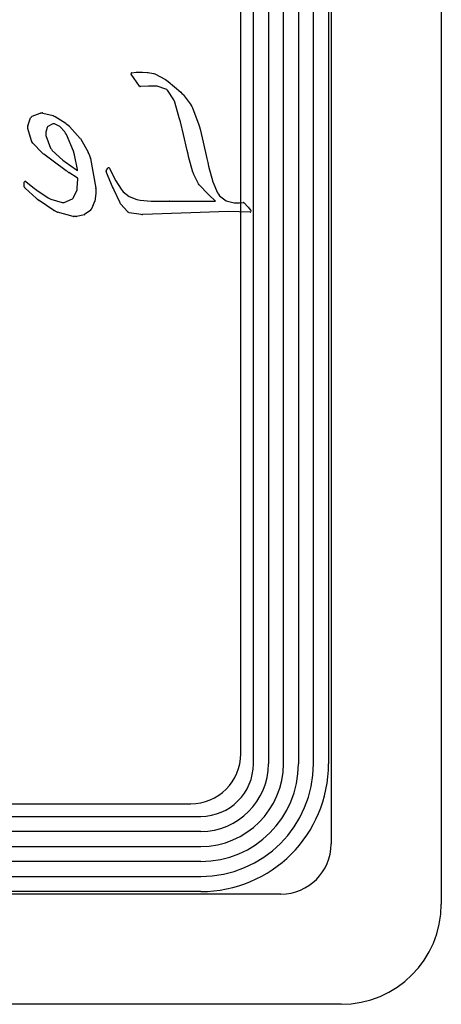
# Model space of a CAD drawing. Extents: x 0 to 29, y 0 to 17.
# Tile 8 of 9: x 24.8 to 29, y 0 to 9.8. Entities that reach past the tile are written whole.
import ezdxf

# ---------------------------------------------------------------- set-up
doc = ezdxf.new("R2010")
doc.units = 0
for name, color, linetype in [('L1', 3, 'CONTINUOUS'), ('L2', 3, 'CONTINUOUS'), ('L3', 3, 'CONTINUOUS'), ('L4', 3, 'CONTINUOUS'), ('Outline', 7, 'CONTINUOUS'), ('PartsSilk-B', 221, 'CONTINUOUS'), ('Silk-B', 140, 'CONTINUOUS')]:
    doc.layers.add(name, color=color, linetype=linetype)

msp = doc.modelspace()

# ---------------------------------------------------------------- linework, layer by layer
at = {"layer": 'L1'}
for p, q in [((27.9, 15.4), (27.9, 1.6)), ((27, 2.5), (27, 14.5)), ((21.525, 2), (26.5, 2)), ((27.4, 1.1), (1.6, 1.1))]:
    msp.add_line(p, q, dxfattribs=at)
for centre in [(26.5, 2.5), (27.4, 1.6)]:
    msp.add_arc(centre, 0.5, -90, 0, dxfattribs=at)
at = {"layer": 'L2'}
for p, q in [((27.125, 2.4), (27.125, 14.6)), ((27.275, 14.6), (27.275, 2.4)), ((27.425, 2.4), (27.425, 14.6)), ((27.575, 14.6), (27.575, 2.4)), ((27.725, 2.4), (27.725, 14.6)), ((27.875, 14.6), (27.875, 2.4)), ((21.49853, 1.875), (26.6, 1.875)), ((26.6, 1.725), (21.49853, 1.725)), ((21.14705, 1.575), (26.6, 1.575)), ((26.6, 1.425), (21.14705, 1.425)), ((20.79558, 1.275), (26.6, 1.275)), ((26.6, 1.125), (20.79558, 1.125))]:
    msp.add_line(p, q, dxfattribs=at)
for radius in [0.675, 0.525, 0.825, 0.975, 1.275, 1.125]:
    msp.add_arc((26.6, 2.4), radius, -90, 0, dxfattribs=at)
at = {"layer": 'L3'}
for p, q in [((27.125, 2.4), (27.125, 14.6)), ((27.275, 14.6), (27.275, 2.4)), ((27.425, 2.4), (27.425, 14.6)), ((27.575, 14.6), (27.575, 2.4)), ((27.725, 2.4), (27.725, 14.6)), ((27.875, 14.6), (27.875, 2.4)), ((19.6, 1.875), (26.6, 1.875)), ((26.6, 1.725), (19.6, 1.725)), ((19, 1.575), (26.6, 1.575)), ((26.6, 1.425), (19, 1.425)), ((18.4, 1.275), (26.6, 1.275)), ((26.6, 1.125), (18.4, 1.125))]:
    msp.add_line(p, q, dxfattribs=at)
for radius in [0.825, 0.975, 0.675, 0.525, 1.125, 1.275]:
    msp.add_arc((26.6, 2.4), radius, -90, 0, dxfattribs=at)
at = {"layer": 'L4'}
for p, q in [((27.9, 15.4), (27.9, 1.6)), ((27, 2.5), (27, 14.5)), ((9.375, 2), (26.5, 2)), ((27.4, 1.1), (1.6, 1.1))]:
    msp.add_line(p, q, dxfattribs=at)
for centre in [(26.5, 2.5), (27.4, 1.6)]:
    msp.add_arc(centre, 0.5, -90, 0, dxfattribs=at)
at = {"layer": 'Outline'}
for p, q in [((29, 16), (29, 1)), ((28, 0), (23.75, 0))]:
    msp.add_line(p, q, dxfattribs=at)
msp.add_arc((28, 1), 1, -90, 0, dxfattribs=at)
at = {"layer": 'PartsSilk-B'}
for p, q in [((25.9875, 9.16048), (25.90568, 9.27831)), ((25.91299, 9.29397), (25.95508, 9.29778)), ((25.95526, 9.29779), (25.95888, 9.29805)), ((25.95914, 9.29807), (25.99087, 9.29952)), ((25.99133, 9.29953), (26.01813, 9.29953)), ((26.01878, 9.29951), (26.0642, 9.29653)), ((26.06482, 9.29647), (26.06982, 9.29583)), ((26.06982, 9.29583), (26.07499, 9.2953)), ((26.07573, 9.29519), (26.12713, 9.28602)), ((26.12802, 9.28582), (26.13267, 9.28454)), ((26.13267, 9.28454), (26.14021, 9.28252)), ((26.14231, 9.28169), (26.24753, 9.22585)), ((26.00186, 9.15656), (25.99636, 9.1562)), ((26.08006, 9.15991), (26.00186, 9.15656)), ((26.08466, 9.15991), (26.08006, 9.15991)), ((26.08979, 9.16011), (26.08506, 9.15992)), ((26.12365, 9.16079), (26.08979, 9.16011)), ((26.16653, 9.16079), (26.12365, 9.16079)), ((26.25284, 9.13076), (26.16653, 9.16079)), ((26.24864, 9.22517), (26.26097, 9.21639)), ((26.26097, 9.21639), (26.2735, 9.20766)), ((26.27425, 9.20707), (26.3999, 9.10038)), ((26.26079, 9.12474), (26.25284, 9.13076)), ((26.26923, 9.11863), (26.26097, 9.12461)), ((26.33296, 9.02455), (26.26923, 9.11863)), ((26.40052, 9.09981), (26.41273, 9.08753)), ((26.41273, 9.08753), (26.42212, 9.07835)), ((26.42313, 9.0772), (26.5044, 8.9687)), ((26.34126, 9.00051), (26.33296, 9.02455)), ((26.38608, 8.8438), (26.34126, 9.00051)), ((26.50524, 8.96738), (26.51144, 8.95568)), ((26.51159, 8.95537), (26.51773, 8.9442)), ((26.51834, 8.94289), (26.58117, 8.77446)), ((24.87372, 8.76278), (24.90219, 8.84337)), ((24.90417, 8.84671), (24.90867, 8.85173)), ((24.90875, 8.85181), (24.91311, 8.85657)), ((24.91684, 8.85913), (24.99875, 8.89116)), ((25.00225, 8.89185), (25.01173, 8.89198)), ((25.01187, 8.89198), (25.02151, 8.89198)), ((25.02384, 8.8917), (25.12652, 8.86705)), ((25.12875, 8.86623), (25.13773, 8.86163)), ((25.13773, 8.86163), (25.14728, 8.85695)), ((25.14832, 8.85636), (25.25216, 8.78904)), ((26.3912, 8.82375), (26.38608, 8.8438)), ((24.87302, 8.75121), (24.87315, 8.7596)), ((24.87335, 8.7382), (24.87302, 8.7508)), ((25.06801, 8.74868), (25.05321, 8.70015)), ((25.07088, 8.75363), (25.06801, 8.74868)), ((25.07403, 8.75873), (25.07088, 8.75363)), ((25.12257, 8.78466), (25.07403, 8.75873)), ((25.1293, 8.78486), (25.12257, 8.78466)), ((25.14095, 8.78395), (25.1293, 8.78486)), ((25.19476, 8.75873), (25.14095, 8.78395)), ((25.24261, 8.70542), (25.19476, 8.75873)), ((25.25303, 8.7884), (25.26316, 8.78015)), ((25.26343, 8.77994), (25.28931, 8.75905)), ((25.29044, 8.75798), (25.3984, 8.63883)), ((26.39653, 8.80356), (26.39122, 8.82367)), ((26.42756, 8.67718), (26.39653, 8.80356)), ((26.58144, 8.77361), (26.58729, 8.75236)), ((26.58729, 8.75236), (26.5932, 8.73115)), ((24.90981, 8.61437), (24.87376, 8.73561)), ((25.05321, 8.70015), (25.05321, 8.68229)), ((25.05321, 8.68229), (25.05373, 8.66784)), ((25.05373, 8.66784), (25.10068, 8.54061)), ((25.25113, 8.6906), (25.24261, 8.70542)), ((25.26005, 8.67578), (25.25123, 8.69042)), ((25.3296, 8.51042), (25.26005, 8.67578)), ((26.46533, 8.51709), (26.42756, 8.67718)), ((26.59328, 8.73086), (26.62552, 8.59977)), ((24.91723, 8.60247), (24.91109, 8.61166)), ((24.92416, 8.59239), (24.9173, 8.60236)), ((25.01705, 8.49437), (24.92515, 8.59118)), ((25.39968, 8.63707), (25.47745, 8.50057)), ((26.62558, 8.59953), (26.66143, 8.4368)), ((25.02868, 8.48493), (25.01805, 8.49344)), ((25.03363, 8.48147), (25.02922, 8.48453)), ((25.1157, 8.42005), (25.03363, 8.48147)), ((25.10068, 8.54061), (25.10969, 8.52968)), ((25.10971, 8.52965), (25.11867, 8.5187)), ((25.11867, 8.5187), (25.22409, 8.4213)), ((25.33985, 8.47386), (25.3296, 8.51042)), ((25.37003, 8.3274), (25.33985, 8.47386)), ((25.47817, 8.49901), (25.48881, 8.4695)), ((25.48881, 8.4695), (25.49963, 8.44025)), ((26.47379, 8.47999), (26.46533, 8.51709)), ((26.47868, 8.45954), (26.47381, 8.47988)), ((26.52245, 8.30031), (26.47877, 8.45922)), ((25.12718, 8.41133), (25.1157, 8.42005)), ((25.25771, 8.31635), (25.12735, 8.4112)), ((25.22409, 8.4213), (25.23623, 8.41263)), ((25.23623, 8.41263), (25.24856, 8.40414)), ((25.24871, 8.40403), (25.36067, 8.32386)), ((25.50009, 8.43855), (25.55357, 8.14159)), ((26.66146, 8.43664), (26.66901, 8.39939)), ((26.66901, 8.39939), (26.67698, 8.3611)), ((26.67698, 8.3611), (26.71966, 8.20473)), ((25.26974, 8.30781), (25.2578, 8.31628)), ((25.28178, 8.29933), (25.26977, 8.30779)), ((25.36756, 8.24391), (25.28211, 8.29911)), ((25.3608, 8.32377), (25.37091, 8.31628)), ((25.37091, 8.31628), (25.37003, 8.3274)), ((25.6592, 8.29894), (25.65602, 8.30676)), ((25.65664, 8.31557), (25.67165, 8.34128)), ((25.72067, 8.15559), (25.65927, 8.29877)), ((25.68938, 8.3404), (25.69388, 8.33056)), ((25.69388, 8.33056), (25.75195, 8.21601)), ((26.52617, 8.28893), (26.52259, 8.29984)), ((26.5299, 8.27825), (26.52623, 8.28875)), ((26.57755, 8.18499), (26.53044, 8.27699)), ((24.83912, 8.15456), (24.83912, 8.2004)), ((24.85536, 8.20821), (24.94098, 8.13979)), ((25.36825, 8.1449), (25.37355, 8.23277)), ((25.37319, 8.2409), (25.36832, 8.24347)), ((25.37355, 8.23277), (25.37319, 8.2409)), ((25.72791, 8.1393), (25.72072, 8.15547)), ((25.75195, 8.21601), (25.80527, 8.13147)), ((26.58341, 8.17687), (26.57842, 8.18359)), ((26.5891, 8.16963), (26.58358, 8.17665)), ((26.67053, 8.08442), (26.58973, 8.1689)), ((26.71966, 8.20473), (26.76751, 8.09565)), ((24.84736, 8.14198), (24.84192, 8.14762)), ((24.95861, 8.04179), (24.84787, 8.14149)), ((24.94098, 8.13979), (24.95207, 8.13111)), ((24.95207, 8.13111), (24.9632, 8.12265)), ((24.9632, 8.12265), (25.07881, 8.04695)), ((25.33152, 8.04731), (25.36542, 8.12655)), ((25.36542, 8.12655), (25.36685, 8.13553)), ((25.36685, 8.13553), (25.36825, 8.1449)), ((25.55343, 8.09176), (25.54175, 8.01027)), ((25.55373, 8.13971), (25.55341, 8.1112)), ((25.55341, 8.1112), (25.55353, 8.09325)), ((25.73515, 8.12328), (25.72794, 8.13924)), ((25.79155, 8.00253), (25.7352, 8.12317)), ((25.80527, 8.13147), (25.81516, 8.11897)), ((25.81516, 8.11897), (25.82518, 8.10658)), ((25.82518, 8.10658), (25.88611, 8.0584)), ((25.88611, 8.0584), (25.9611, 8.02896)), ((26.68121, 8.07463), (26.67101, 8.08395)), ((26.74718, 8.0113), (26.68121, 8.07463)), ((26.76751, 8.09565), (26.77789, 8.08101)), ((26.77789, 8.08101), (26.78833, 8.06637)), ((26.78833, 8.06637), (26.85242, 8.01585)), ((24.97231, 8.0304), (24.95891, 8.04152)), ((24.98576, 8.0194), (24.97237, 8.03036)), ((25.13542, 7.92027), (24.98657, 8.0188)), ((25.07881, 8.04695), (25.09079, 8.04025)), ((25.09079, 8.04025), (25.10298, 8.03387)), ((25.10298, 8.03387), (25.21613, 7.99945)), ((25.21613, 7.99945), (25.2267, 7.9991)), ((25.2267, 7.9991), (25.23799, 7.99945)), ((25.23799, 7.99945), (25.32094, 8.03423)), ((25.32094, 8.03423), (25.32625, 8.04074)), ((25.32625, 8.04074), (25.33152, 8.04731)), ((25.54106, 8.00779), (25.51307, 7.94161)), ((25.79574, 7.99414), (25.79167, 8.00228)), ((25.80042, 7.98444), (25.79574, 7.99414)), ((25.8674, 7.90785), (25.80193, 7.98218)), ((25.9611, 8.02896), (25.97821, 8.02574)), ((25.97821, 8.02574), (25.99551, 8.02278)), ((25.99551, 8.02278), (26.10671, 8.01305)), ((26.10671, 8.01305), (26.25212, 8.01074)), ((26.25212, 8.01074), (26.28638, 8.0113)), ((26.28654, 8.0113), (26.74718, 8.0113)), ((26.85242, 8.01585), (26.93355, 7.9963)), ((26.93355, 7.9963), (26.95232, 7.99682)), ((26.9526, 7.99682), (26.98707, 7.99682)), ((26.98707, 7.99682), (27.02344, 7.99886)), ((27.03091, 7.99611), (27.0316, 7.99545)), ((27.03198, 7.99506), (27.06622, 7.95859)), ((27.06675, 7.95798), (27.06926, 7.95483)), ((25.16716, 7.90356), (25.13629, 7.91976)), ((25.32677, 7.85877), (25.16912, 7.90278)), ((25.34371, 7.85807), (25.32923, 7.8584)), ((25.36134, 7.85841), (25.34414, 7.85807)), ((25.43749, 7.87633), (25.36346, 7.85868)), ((25.49466, 7.91657), (25.44101, 7.87794)), ((25.50416, 7.92906), (25.49698, 7.91891)), ((25.51191, 7.93958), (25.50416, 7.92906)), ((25.87677, 7.90215), (25.87021, 7.90563)), ((25.88401, 7.89848), (25.87694, 7.90206)), ((26.00399, 7.87764), (25.88686, 7.89754)), ((26.02024, 7.87769), (26.00579, 7.8775)), ((26.50099, 7.89711), (26.02051, 7.8777)), ((26.87409, 7.90928), (26.50099, 7.89711)), ((27.09135, 7.90272), (26.87409, 7.90928)), ((27.06926, 7.95483), (27.07207, 7.95191)), ((27.07255, 7.95137), (27.09934, 7.91911))]:
    msp.add_line(p, q, dxfattribs=at)
for centre, radius, start, end in [((25.91389, 9.28401), 0.01, 95.163307, -145.228708), ((25.95598, 9.28782), 0.01, 94.130539, 95.163307), ((25.9596, 9.28808), 0.01, 92.636382, 94.130539), ((25.99133, 9.28953), 0.01, 90, 92.636382), ((26.01813, 9.28953), 0.01, 86.273574, 90), ((26.06355, 9.28655), 0.01, 82.70444, 86.273574), ((26.07397, 9.28535), 0.01, 79.859207, 84.146909), ((26.12537, 9.27618), 0.01, 74.629275, 79.859207), ((26.13762, 9.27286), 0.01, 62.02527, 74.991086), ((25.99571, 9.16618), 0.01, -145.228708, -86.273574), ((26.08466, 9.16991), 0.01, -90, -87.707099), ((26.24284, 9.21702), 0.01, 54.562199, 62.02527), ((26.26778, 9.19945), 0.01001, 49.666034, 55.134636), ((26.26683, 9.13271), 0.01, -127.156374, -125.884113), ((26.39343, 9.09276), 0.01, 44.837919, 49.666034), ((26.41513, 9.0712), 0.01, 36.869898, 45.648298), ((26.4964, 8.9627), 0.01, 27.897271, 36.869898), ((26.5026, 8.951), 0.01, 25.924186, 27.897271), ((26.50897, 8.93939), 0.01, 20.482297, 28.770606), ((24.91162, 8.84004), 0.01, 138.161851, 160.550431), ((24.91612, 8.84506), 0.01, 137.514205, 138.161851), ((24.92048, 8.84982), 0.01, 111.354377, 137.514205), ((25.00239, 8.88185), 0.01, 90.802089, 111.354377), ((25.01187, 8.88198), 0.01, 90, 90.802089), ((25.02151, 8.88198), 0.01, 76.519874, 90), ((25.12419, 8.85733), 0.01, 62.871234, 76.519874), ((25.14288, 8.84797), 0.01, 57.04099, 63.896175), ((24.88302, 8.75106), 0.01, 179.140628, -178.510645), ((24.88315, 8.75945), 0.01, 160.550431, 179.140628), ((25.24672, 8.78065), 0.01, 50.847741, 57.04099), ((25.25712, 8.77218), 0.01, 50.883911, 52.843626), ((25.28303, 8.75127), 0.01, 42.161881, 51.089603), ((26.40089, 8.82622), 0.01, -165.699723, -165.227276), ((26.5718, 8.77096), 0.01, 15.370725, 20.482297), ((24.88335, 8.73846), 0.01, -178.510645, -163.448863), ((25.2598, 8.69558), 0.01, -150.127179, -148.947839), ((26.58357, 8.72847), 0.01, 13.827795, 15.551725), ((24.9194, 8.61722), 0.01, -163.448863, -146.214572), ((24.92554, 8.60803), 0.01, -146.214572, -145.467875), ((24.9324, 8.59806), 0.01, -145.467875, -136.499971), ((25.39099, 8.63212), 0.01, 29.666715, 42.161881), ((26.61581, 8.59738), 0.01, 12.410775, 13.827795), ((25.0243, 8.50125), 0.01, -136.499971, -128.668754), ((25.03493, 8.49274), 0.01, -128.668754, -124.818354), ((25.10197, 8.52332), 0.01, 39.277311, 39.482864), ((25.46876, 8.49562), 0.01, 19.811812, 29.666715), ((26.48354, 8.48221), 0.01001, -167.172877, -166.533223), ((26.48841, 8.46187), 0.01001, -166.533223, -164.629275), ((25.13323, 8.41929), 0.01, -127.236659, -126.010525), ((25.24289, 8.3959), 0.01, 54.402369, 55.467875), ((25.49025, 8.43678), 0.01, 10.197206, 20.30125), ((26.65166, 8.43465), 0.01, 11.478482, 12.410775), ((25.26359, 8.32444), 0.01001, -126.010525, -125.357943), ((25.27553, 8.31597), 0.01001, -125.357943, -125.15154), ((25.28754, 8.30751), 0.01, -125.15154, -122.879782), ((25.35485, 8.31573), 0.01, 53.496717, 54.402368), ((25.66528, 8.31053), 0.01, 149.743563, -157.847413), ((25.66846, 8.30271), 0.01, -157.847413, -156.793885), ((25.68029, 8.33624), 0.01, 24.591001, 149.743563), ((26.53209, 8.30296), 0.01, -164.629275, -161.818731), ((26.53567, 8.29205), 0.01, -161.818731, -160.731585), ((26.53934, 8.28155), 0.01, -160.731585, -152.871234), ((24.84912, 8.2004), 0.01, 51.375996, 180), ((24.84912, 8.15456), 0.01, 180, -136.05341), ((25.37299, 8.25231), 0.01, -122.879782, -117.846622), ((25.72986, 8.15953), 0.01, -156.793885, -156.049145), ((26.58645, 8.18955), 0.01, -152.871234, -143.416579), ((26.59144, 8.18283), 0.01, -143.416579, -141.823462), ((26.59696, 8.17581), 0.01, -141.823462, -136.29643), ((24.85456, 8.14892), 0.01, -136.05341, -131.999991), ((25.54353, 8.09318), 0.01, -8.162509, 0.401064), ((25.54373, 8.13982), 0.01, -0.630228, 10.197206), ((25.73705, 8.14336), 0.01, -156.049145, -155.665126), ((25.74426, 8.1274), 0.01, -155.665126, -154.972721), ((26.67776, 8.09133), 0.01, -136.29643, -132.447102), ((24.9653, 8.04922), 0.01001, -131.999991, -129.688267), ((24.9787, 8.0381), 0.01001, -129.688267, -129.277311), ((24.99209, 8.02714), 0.01, -129.277311, -123.4994), ((25.53185, 8.01169), 0.01, -22.950363, -8.162509), ((25.80061, 8.00676), 0.01, -154.972721, -153.3837), ((25.80943, 7.98879), 0.01001, -154.228894, -138.609198), ((26.28654, 8.0013), 0.01, 90, 90.916654), ((26.9526, 7.98682), 0.01, 90, 91.603863), ((27.024, 7.98888), 0.01, 46.29643, 93.211626), ((27.02469, 7.98822), 0.01, 43.17591, 46.29643), ((27.05893, 7.95175), 0.01, 38.543463, 43.17591), ((25.14094, 7.92861), 0.01, -123.4994, -117.718502), ((25.17181, 7.91241), 0.01, -117.718502, -105.60693), ((25.32946, 7.8684), 0.01, -105.60693, -91.317571), ((25.36114, 7.86841), 0.01, -88.854237, -76.588928), ((25.43517, 7.88606), 0.01, -76.588928, -54.275865), ((25.48882, 7.92469), 0.01, -54.275865, -35.311213), ((25.50386, 7.94551), 0.01, -36.377068, -22.950363), ((25.8749, 7.91446), 0.01, -138.609198, -117.97473), ((25.88146, 7.91098), 0.01, -117.97473, -116.872539), ((25.88853, 7.9074), 0.01, -116.872539, -99.613026), ((26.00566, 7.8875), 0.01, -99.613026, -89.255197), ((26.02011, 7.88769), 0.01, -89.255197, -87.707099), ((27.06486, 7.94498), 0.01, 39.724863, 43.865578), ((27.09165, 7.91272), 0.01, -91.718358, 39.724863), ((25.34394, 7.86807), 0.01, -91.317571, -88.854237)]:
    msp.add_arc(centre, radius, start, end, dxfattribs=at)
at = {"layer": 'Silk-B'}
for p, q in [((25.9875, 9.16048), (25.90568, 9.27831)), ((25.91299, 9.29397), (25.95508, 9.29778)), ((25.95526, 9.29779), (25.95888, 9.29805)), ((25.95914, 9.29807), (25.99087, 9.29952)), ((25.99133, 9.29953), (26.01813, 9.29953)), ((26.01878, 9.29951), (26.0642, 9.29653)), ((26.06482, 9.29647), (26.06982, 9.29583)), ((26.06982, 9.29583), (26.07499, 9.2953)), ((26.07573, 9.29519), (26.12713, 9.28602)), ((26.12802, 9.28582), (26.13267, 9.28454)), ((26.13267, 9.28454), (26.14021, 9.28252)), ((26.14231, 9.28169), (26.24753, 9.22585)), ((26.00186, 9.15656), (25.99636, 9.1562)), ((26.08006, 9.15991), (26.00186, 9.15656)), ((26.08466, 9.15991), (26.08006, 9.15991)), ((26.08979, 9.16011), (26.08506, 9.15992)), ((26.12365, 9.16079), (26.08979, 9.16011)), ((26.16653, 9.16079), (26.12365, 9.16079)), ((26.25284, 9.13076), (26.16653, 9.16079)), ((26.24864, 9.22517), (26.26097, 9.21639)), ((26.26097, 9.21639), (26.2735, 9.20766)), ((26.27425, 9.20707), (26.3999, 9.10038)), ((26.26079, 9.12474), (26.25284, 9.13076)), ((26.26923, 9.11863), (26.26097, 9.12461)), ((26.33296, 9.02455), (26.26923, 9.11863)), ((26.40052, 9.09981), (26.41273, 9.08753)), ((26.41273, 9.08753), (26.42212, 9.07835)), ((26.42313, 9.0772), (26.5044, 8.9687)), ((26.34126, 9.00051), (26.33296, 9.02455)), ((26.38608, 8.8438), (26.34126, 9.00051)), ((26.50524, 8.96738), (26.51144, 8.95568)), ((26.51159, 8.95537), (26.51773, 8.9442)), ((26.51834, 8.94289), (26.58117, 8.77446)), ((24.87372, 8.76278), (24.90219, 8.84337)), ((24.90417, 8.84671), (24.90867, 8.85173)), ((24.90875, 8.85181), (24.91311, 8.85657)), ((24.91684, 8.85913), (24.99875, 8.89116)), ((25.00225, 8.89185), (25.01173, 8.89198)), ((25.01187, 8.89198), (25.02151, 8.89198)), ((25.02384, 8.8917), (25.12652, 8.86705)), ((25.12875, 8.86623), (25.13773, 8.86163)), ((25.13773, 8.86163), (25.14728, 8.85695)), ((25.14832, 8.85636), (25.25216, 8.78904)), ((26.3912, 8.82375), (26.38608, 8.8438)), ((24.87302, 8.75121), (24.87315, 8.7596)), ((24.87335, 8.7382), (24.87302, 8.7508)), ((25.06801, 8.74868), (25.05321, 8.70015)), ((25.07088, 8.75363), (25.06801, 8.74868)), ((25.07403, 8.75873), (25.07088, 8.75363)), ((25.12257, 8.78466), (25.07403, 8.75873)), ((25.1293, 8.78486), (25.12257, 8.78466)), ((25.14095, 8.78395), (25.1293, 8.78486)), ((25.19476, 8.75873), (25.14095, 8.78395)), ((25.24261, 8.70542), (25.19476, 8.75873)), ((25.25303, 8.7884), (25.26316, 8.78015)), ((25.26343, 8.77994), (25.28931, 8.75905)), ((25.29044, 8.75798), (25.3984, 8.63883)), ((26.39653, 8.80356), (26.39122, 8.82367)), ((26.42756, 8.67718), (26.39653, 8.80356)), ((26.58144, 8.77361), (26.58729, 8.75236)), ((26.58729, 8.75236), (26.5932, 8.73115)), ((24.90981, 8.61437), (24.87376, 8.73561)), ((25.05321, 8.70015), (25.05321, 8.68229)), ((25.05321, 8.68229), (25.05373, 8.66784)), ((25.05373, 8.66784), (25.10068, 8.54061)), ((25.25113, 8.6906), (25.24261, 8.70542)), ((25.26005, 8.67578), (25.25123, 8.69042)), ((25.3296, 8.51042), (25.26005, 8.67578)), ((26.46533, 8.51709), (26.42756, 8.67718)), ((26.59328, 8.73086), (26.62552, 8.59977)), ((24.91723, 8.60247), (24.91109, 8.61166)), ((24.92416, 8.59239), (24.9173, 8.60236)), ((25.01705, 8.49437), (24.92515, 8.59118)), ((25.39968, 8.63707), (25.47745, 8.50057)), ((26.62558, 8.59953), (26.66143, 8.4368)), ((25.02868, 8.48493), (25.01805, 8.49344)), ((25.03363, 8.48147), (25.02922, 8.48453)), ((25.1157, 8.42005), (25.03363, 8.48147)), ((25.10068, 8.54061), (25.10969, 8.52968)), ((25.10971, 8.52965), (25.11867, 8.5187)), ((25.11867, 8.5187), (25.22409, 8.4213)), ((25.33985, 8.47386), (25.3296, 8.51042)), ((25.37003, 8.3274), (25.33985, 8.47386)), ((25.47817, 8.49901), (25.48881, 8.4695)), ((25.48881, 8.4695), (25.49963, 8.44025)), ((26.47379, 8.47999), (26.46533, 8.51709)), ((26.47868, 8.45954), (26.47381, 8.47988)), ((26.52245, 8.30031), (26.47877, 8.45922)), ((25.12718, 8.41133), (25.1157, 8.42005)), ((25.25771, 8.31635), (25.12735, 8.4112)), ((25.22409, 8.4213), (25.23623, 8.41263)), ((25.23623, 8.41263), (25.24856, 8.40414)), ((25.24871, 8.40403), (25.36067, 8.32386)), ((25.50009, 8.43855), (25.55357, 8.14159)), ((26.66146, 8.43664), (26.66901, 8.39939)), ((26.66901, 8.39939), (26.67698, 8.3611)), ((26.67698, 8.3611), (26.71966, 8.20473)), ((25.26974, 8.30781), (25.2578, 8.31628)), ((25.28178, 8.29933), (25.26977, 8.30779)), ((25.36756, 8.24391), (25.28211, 8.29911)), ((25.3608, 8.32377), (25.37091, 8.31628)), ((25.37091, 8.31628), (25.37003, 8.3274)), ((25.6592, 8.29894), (25.65602, 8.30676)), ((25.65664, 8.31557), (25.67165, 8.34128)), ((25.72067, 8.15559), (25.65927, 8.29877)), ((25.68938, 8.3404), (25.69388, 8.33056)), ((25.69388, 8.33056), (25.75195, 8.21601)), ((26.52617, 8.28893), (26.52259, 8.29984)), ((26.5299, 8.27825), (26.52623, 8.28875)), ((26.57755, 8.18499), (26.53044, 8.27699)), ((24.83912, 8.15456), (24.83912, 8.2004)), ((24.85536, 8.20821), (24.94098, 8.13979)), ((25.36825, 8.1449), (25.37355, 8.23277)), ((25.37319, 8.2409), (25.36832, 8.24347)), ((25.37355, 8.23277), (25.37319, 8.2409)), ((25.72791, 8.1393), (25.72072, 8.15547)), ((25.75195, 8.21601), (25.80527, 8.13147)), ((26.58341, 8.17687), (26.57842, 8.18359)), ((26.5891, 8.16963), (26.58358, 8.17665)), ((26.67053, 8.08442), (26.58973, 8.1689)), ((26.71966, 8.20473), (26.76751, 8.09565)), ((24.84736, 8.14198), (24.84192, 8.14762)), ((24.95861, 8.04179), (24.84787, 8.14149)), ((24.94098, 8.13979), (24.95207, 8.13111)), ((24.95207, 8.13111), (24.9632, 8.12265)), ((24.9632, 8.12265), (25.07881, 8.04695)), ((25.33152, 8.04731), (25.36542, 8.12655)), ((25.36542, 8.12655), (25.36685, 8.13553)), ((25.36685, 8.13553), (25.36825, 8.1449)), ((25.55343, 8.09176), (25.54175, 8.01027)), ((25.55373, 8.13971), (25.55341, 8.1112)), ((25.55341, 8.1112), (25.55353, 8.09325)), ((25.73515, 8.12328), (25.72794, 8.13924)), ((25.79155, 8.00253), (25.7352, 8.12317)), ((25.80527, 8.13147), (25.81516, 8.11897)), ((25.81516, 8.11897), (25.82518, 8.10658)), ((25.82518, 8.10658), (25.88611, 8.0584)), ((25.88611, 8.0584), (25.9611, 8.02896)), ((26.68121, 8.07463), (26.67101, 8.08395)), ((26.74718, 8.0113), (26.68121, 8.07463)), ((26.76751, 8.09565), (26.77789, 8.08101)), ((26.77789, 8.08101), (26.78833, 8.06637)), ((26.78833, 8.06637), (26.85242, 8.01585)), ((24.97231, 8.0304), (24.95891, 8.04152)), ((24.98576, 8.0194), (24.97237, 8.03036)), ((25.13542, 7.92027), (24.98657, 8.0188)), ((25.07881, 8.04695), (25.09079, 8.04025)), ((25.09079, 8.04025), (25.10298, 8.03387)), ((25.10298, 8.03387), (25.21613, 7.99945)), ((25.21613, 7.99945), (25.2267, 7.9991)), ((25.2267, 7.9991), (25.23799, 7.99945)), ((25.23799, 7.99945), (25.32094, 8.03423)), ((25.32094, 8.03423), (25.32625, 8.04074)), ((25.32625, 8.04074), (25.33152, 8.04731)), ((25.54106, 8.00779), (25.51307, 7.94161)), ((25.79574, 7.99414), (25.79167, 8.00228)), ((25.80042, 7.98444), (25.79574, 7.99414)), ((25.8674, 7.90785), (25.80193, 7.98218)), ((25.9611, 8.02896), (25.97821, 8.02574)), ((25.97821, 8.02574), (25.99551, 8.02278)), ((25.99551, 8.02278), (26.10671, 8.01305)), ((26.10671, 8.01305), (26.25212, 8.01074)), ((26.25212, 8.01074), (26.28638, 8.0113)), ((26.28654, 8.0113), (26.74718, 8.0113)), ((26.85242, 8.01585), (26.93355, 7.9963)), ((26.93355, 7.9963), (26.95232, 7.99682)), ((26.9526, 7.99682), (26.98707, 7.99682)), ((26.98707, 7.99682), (27.02344, 7.99886)), ((27.03091, 7.99611), (27.0316, 7.99545)), ((27.03198, 7.99506), (27.06622, 7.95859)), ((27.06675, 7.95798), (27.06926, 7.95483)), ((25.16716, 7.90356), (25.13629, 7.91976)), ((25.32677, 7.85877), (25.16912, 7.90278)), ((25.34371, 7.85807), (25.32923, 7.8584)), ((25.36134, 7.85841), (25.34414, 7.85807)), ((25.43749, 7.87633), (25.36346, 7.85868)), ((25.49466, 7.91657), (25.44101, 7.87794)), ((25.50416, 7.92906), (25.49698, 7.91891)), ((25.51191, 7.93958), (25.50416, 7.92906)), ((25.87677, 7.90215), (25.87021, 7.90563)), ((25.88401, 7.89848), (25.87694, 7.90206)), ((26.00399, 7.87764), (25.88686, 7.89754)), ((26.02024, 7.87769), (26.00579, 7.8775)), ((26.50099, 7.89711), (26.02051, 7.8777)), ((26.87409, 7.90928), (26.50099, 7.89711)), ((27.09135, 7.90272), (26.87409, 7.90928)), ((27.06926, 7.95483), (27.07207, 7.95191)), ((27.07255, 7.95137), (27.09934, 7.91911))]:
    msp.add_line(p, q, dxfattribs=at)
for centre, radius, start, end in [((25.91389, 9.28401), 0.01, 95.163307, -145.228708), ((25.95598, 9.28782), 0.01, 94.130539, 95.163307), ((25.9596, 9.28808), 0.01, 92.636382, 94.130539), ((25.99133, 9.28953), 0.01, 90, 92.636382), ((26.01813, 9.28953), 0.01, 86.273574, 90), ((26.06355, 9.28655), 0.01, 82.70444, 86.273574), ((26.07397, 9.28535), 0.01, 79.859207, 84.146909), ((26.12537, 9.27618), 0.01, 74.629275, 79.859207), ((26.13762, 9.27286), 0.01, 62.02527, 74.991086), ((25.99571, 9.16618), 0.01, -145.228708, -86.273574), ((26.08466, 9.16991), 0.01, -90, -87.707099), ((26.24284, 9.21702), 0.01, 54.562199, 62.02527), ((26.26778, 9.19945), 0.01001, 49.666034, 55.134636), ((26.26683, 9.13271), 0.01, -127.156374, -125.884113), ((26.39343, 9.09276), 0.01, 44.837919, 49.666034), ((26.41513, 9.0712), 0.01, 36.869898, 45.648298), ((26.4964, 8.9627), 0.01, 27.897271, 36.869898), ((26.5026, 8.951), 0.01, 25.924186, 27.897271), ((26.50897, 8.93939), 0.01, 20.482297, 28.770606), ((24.91162, 8.84004), 0.01, 138.161851, 160.550431), ((24.91612, 8.84506), 0.01, 137.514205, 138.161851), ((24.92048, 8.84982), 0.01, 111.354377, 137.514205), ((25.00239, 8.88185), 0.01, 90.802089, 111.354377), ((25.01187, 8.88198), 0.01, 90, 90.802089), ((25.02151, 8.88198), 0.01, 76.519874, 90), ((25.12419, 8.85733), 0.01, 62.871234, 76.519874), ((25.14288, 8.84797), 0.01, 57.04099, 63.896175), ((24.88302, 8.75106), 0.01, 179.140628, -178.510645), ((24.88315, 8.75945), 0.01, 160.550431, 179.140628), ((25.24672, 8.78065), 0.01, 50.847741, 57.04099), ((25.25712, 8.77218), 0.01, 50.883911, 52.843626), ((25.28303, 8.75127), 0.01, 42.161881, 51.089603), ((26.40089, 8.82622), 0.01, -165.699723, -165.227276), ((26.5718, 8.77096), 0.01, 15.370725, 20.482297), ((24.88335, 8.73846), 0.01, -178.510645, -163.448863), ((25.2598, 8.69558), 0.01, -150.127179, -148.947839), ((26.58357, 8.72847), 0.01, 13.827795, 15.551725), ((24.9194, 8.61722), 0.01, -163.448863, -146.214572), ((24.92554, 8.60803), 0.01, -146.214572, -145.467875), ((24.9324, 8.59806), 0.01, -145.467875, -136.499971), ((25.39099, 8.63212), 0.01, 29.666715, 42.161881), ((26.61581, 8.59738), 0.01, 12.410775, 13.827795), ((25.0243, 8.50125), 0.01, -136.499971, -128.668754), ((25.03493, 8.49274), 0.01, -128.668754, -124.818354), ((25.10197, 8.52332), 0.01, 39.277311, 39.482864), ((25.46876, 8.49562), 0.01, 19.811812, 29.666715), ((26.48354, 8.48221), 0.01001, -167.172877, -166.533223), ((26.48841, 8.46187), 0.01001, -166.533223, -164.629275), ((25.13323, 8.41929), 0.01, -127.236659, -126.010525), ((25.24289, 8.3959), 0.01, 54.402369, 55.467875), ((25.49025, 8.43678), 0.01, 10.197206, 20.30125), ((26.65166, 8.43465), 0.01, 11.478482, 12.410775), ((25.26359, 8.32444), 0.01001, -126.010525, -125.357943), ((25.27553, 8.31597), 0.01001, -125.357943, -125.15154), ((25.28754, 8.30751), 0.01, -125.15154, -122.879782), ((25.35485, 8.31573), 0.01, 53.496717, 54.402368), ((25.66528, 8.31053), 0.01, 149.743563, -157.847413), ((25.66846, 8.30271), 0.01, -157.847413, -156.793885), ((25.68029, 8.33624), 0.01, 24.591001, 149.743563), ((26.53209, 8.30296), 0.01, -164.629275, -161.818731), ((26.53567, 8.29205), 0.01, -161.818731, -160.731585), ((26.53934, 8.28155), 0.01, -160.731585, -152.871234), ((24.84912, 8.2004), 0.01, 51.375996, 180), ((24.84912, 8.15456), 0.01, 180, -136.05341), ((25.37299, 8.25231), 0.01, -122.879782, -117.846622), ((25.72986, 8.15953), 0.01, -156.793885, -156.049145), ((26.58645, 8.18955), 0.01, -152.871234, -143.416579), ((26.59144, 8.18283), 0.01, -143.416579, -141.823462), ((26.59696, 8.17581), 0.01, -141.823462, -136.29643), ((24.85456, 8.14892), 0.01, -136.05341, -131.999991), ((25.54353, 8.09318), 0.01, -8.162509, 0.401064), ((25.54373, 8.13982), 0.01, -0.630228, 10.197206), ((25.73705, 8.14336), 0.01, -156.049145, -155.665126), ((25.74426, 8.1274), 0.01, -155.665126, -154.972721), ((26.67776, 8.09133), 0.01, -136.29643, -132.447102), ((24.9653, 8.04922), 0.01001, -131.999991, -129.688267), ((24.9787, 8.0381), 0.01001, -129.688267, -129.277311), ((24.99209, 8.02714), 0.01, -129.277311, -123.4994), ((25.53185, 8.01169), 0.01, -22.950363, -8.162509), ((25.80061, 8.00676), 0.01, -154.972721, -153.3837), ((25.80943, 7.98879), 0.01001, -154.228894, -138.609198), ((26.28654, 8.0013), 0.01, 90, 90.916654), ((26.9526, 7.98682), 0.01, 90, 91.603863), ((27.024, 7.98888), 0.01, 46.29643, 93.211626), ((27.02469, 7.98822), 0.01, 43.17591, 46.29643), ((27.05893, 7.95175), 0.01, 38.543463, 43.17591), ((25.14094, 7.92861), 0.01, -123.4994, -117.718502), ((25.17181, 7.91241), 0.01, -117.718502, -105.60693), ((25.32946, 7.8684), 0.01, -105.60693, -91.317571), ((25.36114, 7.86841), 0.01, -88.854237, -76.588928), ((25.43517, 7.88606), 0.01, -76.588928, -54.275865), ((25.48882, 7.92469), 0.01, -54.275865, -35.311213), ((25.50386, 7.94551), 0.01, -36.377068, -22.950363), ((25.8749, 7.91446), 0.01, -138.609198, -117.97473), ((25.88146, 7.91098), 0.01, -117.97473, -116.872539), ((25.88853, 7.9074), 0.01, -116.872539, -99.613026), ((26.00566, 7.8875), 0.01, -99.613026, -89.255197), ((26.02011, 7.88769), 0.01, -89.255197, -87.707099), ((27.06486, 7.94498), 0.01, 39.724863, 43.865578), ((27.09165, 7.91272), 0.01, -91.718358, 39.724863), ((25.34394, 7.86807), 0.01, -91.317571, -88.854237)]:
    msp.add_arc(centre, radius, start, end, dxfattribs=at)

doc.saveas('drawing.dxf')
